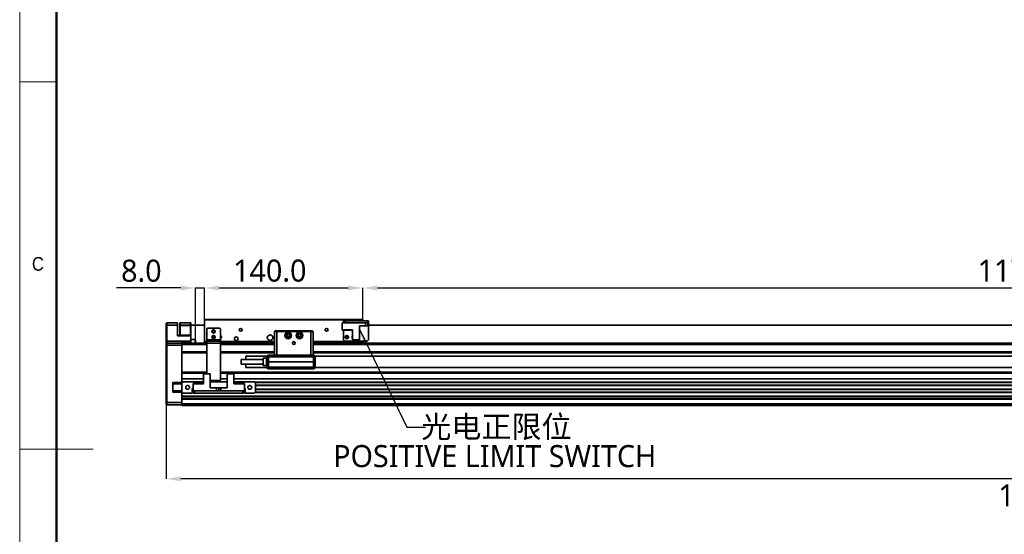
# Model space of a CAD drawing. Header units: millimetres. Extents: x 32 to 2698, y 32 to 1898.
# Tile 2 of 8: x 32 to 904, y 890 to 1345. Entities that reach past the tile are written whole.
import ezdxf

# ---------------------------------------------------------------- set-up
doc = ezdxf.new("R2010")
doc.units = ezdxf.units.MM
doc.header["$LTSCALE"] = 6.5
doc.header["$PDSIZE"] = -1
doc.layers.add('DIMNS', color=7, linetype='Continuous')
doc.styles.add('SLDTEXTSTYLE0', font='GOTHIC.TTF', dxfattribs={"width": 0.913})
doc.styles.add('SLDTEXTSTYLE7', font='MSYH.TTC', dxfattribs={"bigfont": 'bigfont'})
doc.styles.add('SLDTEXTSTYLE9', font='MSYH.TTC')
doc.styles.get("Standard").update_dxf_attribs({"font": 'MSYH.TTC'})
doc.dimstyles.new('SLDDIMSTYLE0', dxfattribs={"dimtxt": 19.5, "dimasz": 13, "dimexe": 0, "dimexo": 0.0625, "dimgap": 4.875, "dimtad": 2, "dimdec": 1, "dimrnd": 1e-09, "dimzin": 4, "dimdsep": 46, "dimtxsty": 'SLDTEXTSTYLE9', "dimsah": 1, "dimcen": 0.09, "dimadec": 0, "dimazin": 1, "dimtfac": 1, "dimtdec": 1, "dimtofl": 0, "dimtmove": 0, "dimatfit": 3, "dimfxl": 0, "dimfrac": 2, "dimtolj": 1, "dimtzin": 12, "dimarcsym": 0})
doc.dimstyles.new('SLDDIMSTYLE1', dxfattribs={"dimtxt": 19.5, "dimasz": 13, "dimexe": 0, "dimexo": 0.0625, "dimgap": 4.875, "dimtad": 2, "dimdec": 1, "dimrnd": 1e-09, "dimzin": 4, "dimdsep": 46, "dimtxsty": 'SLDTEXTSTYLE9', "dimsah": 1, "dimcen": 0.09, "dimadec": 0, "dimazin": 1, "dimtfac": 1, "dimtdec": 1, "dimtmove": 0, "dimatfit": 0, "dimfxl": 0, "dimfrac": 2, "dimtolj": 1, "dimtzin": 12, "dimarcsym": 0})
doc.dimstyles.new('SLDDIMSTYLE2', dxfattribs={"dimtxt": 0.18, "dimasz": 13, "dimexe": 0, "dimexo": 0.0625, "dimgap": 0, "dimtad": 0, "dimtih": 1, "dimtoh": 1, "dimdec": 0, "dimrnd": 1e-09, "dimzin": 0, "dimdsep": 46, "dimtxsty": 'Standard', "dimsah": 1, "dimcen": 0.09, "dimadec": 0, "dimazin": 0, "dimtfac": 13, "dimtdec": 0, "dimtofl": 0, "dimtmove": 0, "dimatfit": 3, "dimfxl": 0, "dimfrac": 2, "dimtolj": 1, "dimtzin": 0, "dimarcsym": 0})

# ---------------------------------------------------------------- blocks, each defined once
blk = doc.blocks.new('_D')
at = {"layer": 'Defpoints', "color": 0}
for p in [(336.08, 1107.87), (196.08, 1079.56), (336.08, 1079.56)]:
    blk.add_point(p, dxfattribs=at)
at = {"layer": 'DIMNS', "color": 0, "lineweight": -2}
for p, q in [((196.08, 1079.62), (196.08, 1107.87)), ((209.08, 1107.87), (323.08, 1107.87)), ((336.08, 1079.62), (336.08, 1107.87))]:
    blk.add_line(p, q, dxfattribs=at)
at = {"layer": 'DIMNS', "color": 0}
for points in [[(209.08, 1110.03), (209.08, 1105.7), (196.08, 1107.87)], [(323.08, 1105.7), (323.08, 1110.03), (336.08, 1107.87)]]:
    blk.add_solid(points, dxfattribs=at)
at = {"layer": 'DIMNS', "color": 0, "insert": (253.79, 1133), "char_height": 19.5, "attachment_point": 2, "style": 'SLDTEXTSTYLE9'}
blk.add_mtext('\\A1;140.0', dxfattribs=at)
blk = doc.blocks.new('_D_1')
at = {"layer": 'Defpoints', "color": 0}
for p in [(196.08, 1107.87), (196.08, 1079.56), (188.08, 1062.06)]:
    blk.add_point(p, dxfattribs=at)
at = {"layer": 'DIMNS', "color": 0, "lineweight": -2}
for p, q in [((175.08, 1107.87), (118.23, 1107.87)), ((188.08, 1062.12), (188.08, 1107.87)), ((188.08, 1107.87), (196.08, 1107.87)), ((196.08, 1079.62), (196.08, 1107.87)), ((209.08, 1107.87), (222.08, 1107.87))]:
    blk.add_line(p, q, dxfattribs=at)
at = {"layer": 'DIMNS', "color": 0}
for points in [[(175.08, 1105.7), (175.08, 1110.03), (188.08, 1107.87)], [(209.08, 1110.03), (209.08, 1105.7), (196.08, 1107.87)]]:
    blk.add_solid(points, dxfattribs=at)
at = {"layer": 'DIMNS', "color": 0, "insert": (140.15, 1132.9), "char_height": 19.5, "attachment_point": 2, "style": 'SLDTEXTSTYLE9'}
blk.add_mtext('\\A1;8.0', dxfattribs=at)
blk = doc.blocks.new('_D_2')
at = {"layer": 'Defpoints', "color": 0}
for p in [(162.08, 1004.86), (1690.08, 1004.86), (162.08, 938.86)]:
    blk.add_point(p, dxfattribs=at)
at = {"layer": 'DIMNS', "color": 0, "lineweight": -2}
for p, q in [((162.08, 1004.8), (162.08, 938.86)), ((1690.08, 1004.8), (1690.08, 938.86)), ((1677.08, 938.86), (175.08, 938.86))]:
    blk.add_line(p, q, dxfattribs=at)
at = {"layer": 'DIMNS', "color": 0}
for points in [[(175.08, 941.03), (175.08, 936.7), (162.08, 938.86)], [(1677.08, 936.7), (1677.08, 941.03), (1690.08, 938.86)]]:
    blk.add_solid(points, dxfattribs=at)
at = {"layer": 'DIMNS', "color": 0, "insert": (938.05, 933.99), "char_height": 19.5, "attachment_point": 2, "style": 'SLDTEXTSTYLE9'}
blk.add_mtext('\\A1;1528.0', dxfattribs=at)
blk = doc.blocks.new('_D_3')
at = {"layer": 'Defpoints', "color": 0}
for p in [(1506.08, 1107.87), (336.08, 1079.56), (1506.08, 1060.06)]:
    blk.add_point(p, dxfattribs=at)
at = {"layer": 'DIMNS', "color": 0, "lineweight": -2}
for p, q in [((336.08, 1079.62), (336.08, 1107.87)), ((349.08, 1107.87), (1493.08, 1107.87)), ((1506.08, 1060.12), (1506.08, 1107.87))]:
    blk.add_line(p, q, dxfattribs=at)
at = {"layer": 'DIMNS', "color": 0}
for points in [[(349.08, 1110.03), (349.08, 1105.7), (336.08, 1107.87)], [(1493.08, 1105.7), (1493.08, 1110.03), (1506.08, 1107.87)]]:
    blk.add_solid(points, dxfattribs=at)
at = {"layer": 'DIMNS', "color": 0, "insert": (919.83, 1133), "char_height": 19.5, "attachment_point": 2, "style": 'SLDTEXTSTYLE9'}
blk.add_mtext('\\A1;1170.0', dxfattribs=at)
blk = doc.blocks.new('SW_NOTE_0_3')
at = {"layer": 'DIMNS', "color": 0, "char_height": 19.5, "attachment_point": 2}
for s, insert, style in [('光电正限位', (62.86, 10.21), 'SLDTEXTSTYLE7'), ('POSITIVE LIMIT SWITCH', (61.4, -15.79), 'SLDTEXTSTYLE9')]:
    blk.add_mtext(s, dxfattribs=dict(at, insert=insert, style=style))

msp = doc.modelspace()

# ---------------------------------------------------------------- linework, layer by layer
at = {"color": 7, "linetype": 'Continuous', "lineweight": 18}
for p, q in [((32.5, 1898), (32.5, 32.5)), ((65, 1865.5), (65, 65)), ((32.5, 1290.25), (65, 1290.25)), ((32.5, 965.25), (97.5, 965.25))]:
    msp.add_line(p, q, dxfattribs=at)
at = {"color": 7, "linetype": 'Continuous', "lineweight": 50}
msp.add_line((65, 1865.5), (65, 65), dxfattribs=at)
at = {"color": 7, "linetype": 'Continuous', "lineweight": 35}
for p, q in [((162.0782914, 1076.3618514), (162.5783743, 1076.8618486)), ((162.0782914, 1074.8618483), (162.0782914, 1076.3618514)), ((162.0782914, 1074.8618483), (162.5783743, 1074.8618483)), ((162.0782914, 1060.8618497), (162.0782914, 1074.8618483)), ((162.5783743, 1076.8618486), (162.5783743, 1074.8618483)), ((162.5783743, 1076.8618486), (172.0782818, 1076.8618486)), ((162.5783743, 1074.8618483), (162.5783743, 1060.8618497)), ((172.0782818, 1074.8618483), (162.5783743, 1074.8618483)), ((172.0782818, 1076.8618486), (172.0782818, 1074.8618483)), ((172.0782818, 1074.8618483), (172.0782818, 1065.5618511)), ((174.0783753, 1075.0618517), (174.0783753, 1077.0618483)), ((174.0783753, 1077.0618483), (174.578339, 1077.0618483)), ((174.0783753, 1075.0618517), (196.0783305, 1075.0618517)), ((174.0783753, 1074.8618483), (174.0783753, 1075.0618517)), ((174.0783753, 1074.8618483), (196.0783305, 1074.8618483)), ((174.3783058, 1074.8618483), (174.0783753, 1074.5618507)), ((174.3783058, 1074.5618507), (174.0783753, 1074.5618507)), ((174.0783753, 1066.1618501), (174.0783753, 1074.5618507)), ((174.3783058, 1074.8618483), (174.3783058, 1074.5618507)), ((174.3783058, 1074.5618507), (174.3783058, 1066.1618501)), ((183.778316, 1074.5618507), (174.3783058, 1074.5618507)), ((174.578339, 1077.0618483), (174.578339, 1075.0618517)), ((174.578339, 1077.0618483), (183.5782828, 1077.0618483)), ((174.578339, 1075.0618517), (183.5782828, 1075.0618517)), ((183.5782828, 1075.0618517), (183.5782828, 1077.0618483)), ((183.5782828, 1077.0618483), (184.0783657, 1077.0618483)), ((183.778316, 1074.8618483), (183.778316, 1074.5618507)), ((184.0783657, 1074.5618507), (183.778316, 1074.8618483)), ((183.778316, 1066.1618501), (183.778316, 1074.5618507)), ((184.0783657, 1074.5618507), (183.778316, 1074.5618507)), ((184.0783657, 1077.0618483), (184.0783657, 1075.0618517)), ((184.0783657, 1074.5618507), (184.0783657, 1066.1618501)), ((196.0783305, 1079.5618496), (196.378261, 1079.861851)), ((336.0783161, 1079.5618496), (196.0783305, 1079.5618496)), ((196.0783305, 1079.5618496), (196.0783305, 1060.3618506)), ((196.378261, 1079.861851), (335.7782664, 1079.861851)), ((199.0783514, 1072.3618507), (209.0783419, 1072.3618507)), ((317.8782763, 1076.8618486), (317.8782763, 1070.8618514)), ((317.8782763, 1076.8618486), (338.5783734, 1076.8618486)), ((319.0783562, 1076.8618486), (319.0783562, 1078.861849)), ((319.0783562, 1078.861849), (320.0782837, 1078.861849)), ((320.0782837, 1078.861849), (320.0782837, 1076.8618486)), ((320.0782837, 1078.861849), (340.0782646, 1078.861849)), ((320.0782837, 1076.8618486), (340.0782646, 1076.8618486)), ((333.0782952, 1074.361851), (338.5783734, 1074.361851)), ((333.0782952, 1061.9618497), (333.0782952, 1074.361851)), ((335.7782664, 1079.861851), (336.0783161, 1079.5618496)), ((336.0783161, 1079.5618496), (336.0783161, 1078.861849)), ((338.5783734, 1074.361851), (338.5783734, 1076.8618486)), ((338.5783734, 1074.361851), (340.5783476, 1074.361851)), ((340.0782646, 1076.8618486), (340.0782646, 1078.861849)), ((340.0782646, 1078.861849), (341.0783114, 1078.861849)), ((341.0783114, 1076.8618486), (340.0782646, 1076.8618486)), ((340.5783476, 1074.361851), (340.5783476, 1076.8618486)), ((341.0783114, 1078.861849), (341.0783114, 1076.8618486)), ((341.0783114, 1075.8618503), (341.0783114, 1076.8618486)), ((341.0783114, 1061.8618518), (341.0783114, 1075.8618503)), ((341.0783114, 1075.0618517), (1516.0783233, 1075.0618517)), ((341.0783114, 1074.8618483), (1516.0783233, 1074.8618483)), ((172.0782818, 1065.8618487), (184.0783657, 1065.8618487)), ((184.0783657, 1065.5618511), (172.0782818, 1065.5618511)), ((174.0783753, 1066.1618501), (174.3783058, 1065.8618487)), ((174.3783058, 1066.1618501), (174.0783753, 1066.1618501)), ((174.3783058, 1066.1618501), (174.3783058, 1065.8618487)), ((174.3783058, 1066.1618501), (183.778316, 1066.1618501)), ((183.778316, 1065.8618487), (174.3783058, 1065.8618487)), ((184.0783657, 1066.1618501), (183.778316, 1066.1618501)), ((183.778316, 1066.1618501), (183.778316, 1065.8618487)), ((184.0783657, 1066.1618501), (183.778316, 1065.8618487)), ((184.0783657, 1065.8618487), (184.0783657, 1065.5618511)), ((184.0783657, 1065.5618511), (184.0783657, 1060.8618497)), ((198.0783047, 1061.8618518), (198.0783047, 1071.3618487)), ((210.0782694, 1061.8618518), (210.0782694, 1071.3618487)), ((258.5783305, 1069.8618494), (258.0783667, 1069.3618483)), ((258.0783667, 1048.3618505), (258.0783667, 1069.3618483)), ((260.0783409, 1069.3618483), (258.0783667, 1069.3618483)), ((258.5783305, 1069.8618494), (260.2854075, 1069.8618494)), ((260.2854075, 1069.8618494), (260.0783409, 1069.3618483)), ((290.0783123, 1069.3618483), (260.0783409, 1069.3618483)), ((260.0783409, 1069.3618483), (260.0783409, 1048.3618505)), ((260.2854075, 1069.8618494), (289.8712458, 1069.8618494)), ((289.8712458, 1069.8618494), (291.5783228, 1069.8618494)), ((289.8712458, 1069.8618494), (290.0783123, 1069.3618483)), ((292.0782866, 1069.3618483), (290.0783123, 1069.3618483)), ((290.0783123, 1048.3618505), (290.0783123, 1069.3618483)), ((291.5783228, 1069.8618494), (292.0782866, 1069.3618483)), ((292.0782866, 1069.3618483), (292.0782866, 1048.3618505)), ((317.8782763, 1070.8618514), (327.0783724, 1070.8618514)), ((317.8782763, 1070.8618514), (317.8782763, 1070.3618504)), ((325.6782593, 1070.3618504), (317.8782763, 1070.3618504)), ((319.0783562, 1061.8618518), (319.0783562, 1070.3618504)), ((325.6782593, 1070.3618504), (326.1783423, 1070.8618514)), ((327.0783724, 1070.8618514), (327.0783724, 1061.9618497)), ((162.5783743, 1060.8618497), (162.0782914, 1060.8618497)), ((162.0782914, 1058.3618503), (162.0782914, 1060.8618497)), ((162.5783743, 1058.8618494), (162.0782914, 1058.3618503)), ((162.0782914, 1057.3618501), (162.0782914, 1058.3618503)), ((162.5783743, 1057.3618501), (162.0782914, 1057.3618501)), ((162.0782914, 1006.5689567), (162.0782914, 1057.3618501)), ((162.5783743, 1060.8618497), (162.5783743, 1058.8618494)), ((176.0783495, 1060.8618497), (162.5783743, 1060.8618497)), ((162.5783743, 1058.8618494), (162.5783743, 1057.3618501)), ((162.5783743, 1058.8618494), (176.0783495, 1058.8618494)), ((176.0783495, 1057.3618501), (162.5783743, 1057.3618501)), ((162.5783743, 1057.3618501), (162.5783743, 1006.3618492)), ((176.0783495, 1060.8618497), (176.0783495, 1058.8618494)), ((176.0783495, 1060.8618497), (184.0783657, 1060.8618497)), ((184.0783657, 1059.8618496), (176.0783495, 1059.8618496)), ((176.0783495, 1058.8618494), (198.0783047, 1058.8618494)), ((176.0783495, 1057.8618493), (176.0783495, 1058.8618494)), ((176.0783495, 1051.3618491), (176.0783495, 1057.8618493)), ((176.0783495, 1027.4861141), (176.0783495, 1057.3618501)), ((187.7782645, 1062.3618491), (184.0783657, 1062.3618491)), ((184.0783657, 1060.8618497), (184.0783657, 1059.8618496)), ((184.0783657, 1059.8618496), (184.0783657, 1058.8618494)), ((188.0783142, 1062.0618514), (187.7782645, 1062.3618491)), ((187.7782645, 1058.8618494), (187.7782645, 1062.3618491)), ((188.0783142, 1062.0618514), (188.0783142, 1058.8618494)), ((196.0783305, 1060.3618506), (198.0783047, 1060.3618506)), ((196.0783305, 1059.8618496), (196.0783305, 1060.3618506)), ((198.0783047, 1059.8618496), (196.0783305, 1059.8618496)), ((196.0783305, 1058.8618494), (196.0783305, 1059.8618496)), ((198.0783047, 1061.8618518), (210.0782694, 1061.8618518)), ((198.0783047, 1060.8618497), (198.0783047, 1061.8618518)), ((198.0783047, 1058.8618494), (198.0783047, 1060.8618497)), ((198.0783047, 1060.8618497), (210.0782694, 1060.8618497)), ((198.0783047, 1058.8618494), (210.0782694, 1058.8618494)), ((198.0783047, 1031.7618501), (198.0783047, 1058.8618494)), ((210.0782694, 1060.8618497), (210.0782694, 1061.8618518)), ((210.0782694, 1058.8618494), (210.0782694, 1060.8618497)), ((210.0782694, 1060.3618506), (258.0783667, 1060.3618506)), ((258.0783667, 1059.8618496), (210.0782694, 1059.8618496)), ((210.0782694, 1058.8618494), (258.0783667, 1058.8618494)), ((210.0782694, 1026.3618499), (210.0782694, 1058.8618494)), ((292.0782866, 1060.3618506), (336.0783161, 1060.3618506)), ((336.0783161, 1059.8618496), (292.0782866, 1059.8618496)), ((292.0782866, 1058.8618494), (1578.0783297, 1058.8618494)), ((319.0783562, 1061.8618518), (320.0782837, 1060.8618497)), ((320.0782837, 1060.8618497), (340.0782646, 1060.8618497)), ((327.0783724, 1061.9618497), (333.0782952, 1061.9618497)), ((336.0783161, 1060.8618497), (336.0783161, 1060.3618506)), ((336.0783161, 1060.3618506), (336.0783161, 1059.8618496)), ((336.0783161, 1058.8618494), (336.0783161, 1059.8618496)), ((340.0782646, 1060.8618497), (341.0783114, 1061.8618518)), ((176.0783495, 1051.3618491), (198.0783047, 1051.3618491)), ((176.0783495, 1050.3618508), (198.0783047, 1050.3618508)), ((176.0783495, 1033.3618499), (176.0783495, 1050.3618508)), ((210.0782694, 1051.3618491), (258.0783667, 1051.3618491)), ((210.0782694, 1050.3618508), (258.0783667, 1050.3618508)), ((232.5783076, 1047.3618503), (232.5783076, 1044.4118498)), ((251.1641087, 1047.3618503), (232.5783076, 1047.3618503)), ((251.0283293, 1045.6118496), (248.078257, 1045.6118496)), ((248.078257, 1045.6118496), (248.078257, 1039.1118504)), ((251.0283293, 1039.1118504), (251.0283293, 1045.6118496)), ((252.5782885, 1046.8618493), (251.078278, 1046.8618493)), ((251.078278, 1042.3618504), (251.078278, 1046.8618493)), ((252.5782885, 1048.3618505), (259.8783078, 1048.3618505)), ((252.5782885, 1048.3618505), (252.5782885, 1046.8618493)), ((252.5782885, 1042.3618504), (252.5782885, 1046.8618493)), ((252.5782885, 1046.8618493), (292.5783696, 1046.8618493)), ((260.0783409, 1048.3618505), (259.8783078, 1048.3618505)), ((260.0783409, 1048.3618505), (290.0783123, 1048.3618505)), ((290.2783455, 1048.3618505), (290.0783123, 1048.3618505)), ((290.2783455, 1048.3618505), (292.5783696, 1048.3618505)), ((292.0782866, 1051.3618491), (1578.0783297, 1051.3618491)), ((292.0782866, 1050.3618508), (1578.0783297, 1050.3618508)), ((292.5783696, 1046.8618493), (292.5783696, 1048.3618505)), ((292.5783696, 1046.8618493), (292.5783696, 1042.3618504)), ((294.0782608, 1046.8618493), (292.5783696, 1046.8618493)), ((1571.1641015, 1047.3618503), (293.9925494, 1047.3618503)), ((294.0782608, 1042.3618504), (294.0782608, 1046.8618493)), ((248.078257, 1044.4118498), (228.5783591, 1044.4118498)), ((228.5783591, 1040.3118502), (228.5783591, 1044.4118498)), ((228.5783591, 1040.3118502), (248.078257, 1040.3118502)), ((232.5783076, 1040.3118502), (232.5783076, 1037.3618501)), ((232.5783076, 1037.3618501), (251.1641087, 1037.3618501)), ((248.078257, 1039.1118504), (251.0283293, 1039.1118504)), ((251.078278, 1045.1868498), (251.0283293, 1045.1868498)), ((251.0283293, 1039.5368501), (251.078278, 1039.5368501)), ((251.078278, 1042.3618504), (251.078278, 1037.8618502)), ((251.078278, 1037.8618502), (252.5782885, 1037.8618502)), ((292.5783696, 1042.3618504), (252.5782885, 1042.3618504)), ((252.5782885, 1037.8618502), (252.5782885, 1042.3618504)), ((292.5783696, 1037.8618502), (252.5782885, 1037.8618502)), ((252.5782885, 1037.8618502), (252.5782885, 1036.3618499)), ((292.5783696, 1042.3618504), (292.5783696, 1037.8618502)), ((292.5783696, 1037.8618502), (294.0782608, 1037.8618502)), ((292.5783696, 1036.3618499), (292.5783696, 1037.8618502)), ((293.9925494, 1037.3618501), (1571.1641015, 1037.3618501)), ((294.0782608, 1042.3618504), (294.0782608, 1037.8618502)), ((176.0783495, 1033.3618499), (198.0783047, 1033.3618499)), ((176.0783495, 1032.36185), (198.0783047, 1032.36185)), ((176.0783495, 1027.4861141), (176.0783495, 1032.36185)), ((195.0782837, 1031.7618501), (195.0782837, 1022.86185)), ((201.0783257, 1031.7618501), (195.0782837, 1031.7618501)), ((201.0783257, 1031.7618501), (201.0783257, 1019.3618504)), ((210.0782694, 1033.3618499), (1642.0783104, 1033.3618499)), ((210.0782694, 1032.36185), (1642.0783104, 1032.36185)), ((216.0783114, 1031.7618501), (216.0783114, 1019.3618504)), ((222.0783533, 1031.7618501), (216.0783114, 1031.7618501)), ((222.0783533, 1022.86185), (222.0783533, 1031.7618501)), ((292.5783696, 1036.3618499), (252.5782885, 1036.3618499)), ((168.0783333, 1024.1618502), (176.0783495, 1024.1618502)), ((168.0783333, 1024.1618502), (168.0783333, 1015.5618503)), ((176.0783495, 1023.8618502), (168.0783333, 1023.8618502)), ((176.0783495, 1022.86185), (168.0783333, 1022.86185)), ((176.0783495, 1027.2739821), (176.0783495, 1027.4861141)), ((176.0783495, 1024.4497178), (176.0783495, 1027.2739821)), ((177.078277, 1024.8618499), (176.0783495, 1023.8618502)), ((176.0783495, 1024.2375858), (176.0783495, 1024.4497178)), ((176.0783495, 1023.8618502), (176.0783495, 1024.2375858)), ((176.0783495, 1023.8618502), (176.0783495, 1015.8618498)), ((195.0782837, 1024.8618499), (177.078277, 1024.8618499)), ((185.8783068, 1023.3618501), (193.6782898, 1023.3618501)), ((185.8783068, 1023.3618501), (185.8783068, 1022.86185)), ((185.8783068, 1022.86185), (185.8783068, 1016.86185)), ((195.0782837, 1022.86185), (185.8783068, 1022.86185)), ((194.1783728, 1022.86185), (193.6782898, 1023.3618501)), ((201.0783257, 1025.8618501), (209.5783057, 1025.8618501)), ((216.0783114, 1024.8618499), (201.0783257, 1024.8618499)), ((209.5783057, 1025.8618501), (210.0782694, 1026.3618499)), ((240.07836, 1024.8618499), (222.0783533, 1024.8618499)), ((231.2783303, 1022.86185), (222.0783533, 1022.86185)), ((223.4783472, 1023.3618501), (222.9782643, 1022.86185)), ((223.4783472, 1023.3618501), (231.2783303, 1023.3618501)), ((231.2783303, 1022.86185), (231.2783303, 1023.3618501)), ((231.2783303, 1016.86185), (231.2783303, 1022.86185)), ((241.0782875, 1023.8618502), (240.07836, 1024.8618499)), ((241.0782875, 1015.8618498), (241.0782875, 1023.8618502)), ((241.0782875, 1021.5618504), (1611.0783221, 1021.5618504)), ((168.0783333, 1016.86185), (176.0783495, 1016.86185)), ((168.0783333, 1015.8618498), (176.0783495, 1015.8618498)), ((176.0783495, 1015.5618503), (168.0783333, 1015.5618503)), ((176.0783495, 1015.4861142), (176.0783495, 1015.8618498)), ((176.0783495, 1015.8618498), (177.078277, 1014.8618497)), ((176.0783495, 1015.2739822), (176.0783495, 1015.4861142)), ((176.0783495, 1012.3618502), (176.0783495, 1015.2739822)), ((176.0783495, 1006.3618492), (176.0783495, 1012.3618502)), ((176.0783495, 1011.9497176), (1676.0783197, 1011.9497176)), ((176.0783495, 1011.7375865), (1676.0783197, 1011.7375865)), ((177.078277, 1014.8618497), (185.0782933, 1014.8618497)), ((185.8783068, 1018.8618503), (185.0782933, 1018.8618503)), ((185.0782933, 1018.8618503), (185.0782933, 1014.8618497)), ((185.0782933, 1018.1618496), (185.8783068, 1018.1618496)), ((186.9783701, 1016.86185), (185.8783068, 1016.86185)), ((186.07834, 1014.8618497), (186.07834, 1016.86185)), ((187.0782675, 1014.8618497), (186.07834, 1014.8618497)), ((186.9783701, 1016.86185), (187.0782675, 1016.86185)), ((187.0782675, 1016.86185), (187.0782675, 1014.8618497)), ((230.0783696, 1016.86185), (187.0782675, 1016.86185)), ((230.0783696, 1014.8618497), (187.0782675, 1014.8618497)), ((206.5782847, 1019.3618504), (201.0783257, 1019.3618504)), ((206.5782847, 1016.86185), (206.5782847, 1019.3618504)), ((208.5782589, 1019.3618504), (206.5782847, 1019.3618504)), ((208.5782589, 1016.86185), (208.5782589, 1019.3618504)), ((210.5783524, 1019.3618504), (208.5782589, 1019.3618504)), ((210.5783524, 1019.3618504), (210.5783524, 1016.86185)), ((216.0783114, 1019.3618504), (210.5783524, 1019.3618504)), ((230.0783696, 1014.8618497), (230.0783696, 1016.86185)), ((230.0783696, 1016.86185), (230.1782669, 1016.86185)), ((231.0782971, 1014.8618497), (230.0783696, 1014.8618497)), ((231.2783303, 1016.86185), (230.1782669, 1016.86185)), ((231.0782971, 1016.86185), (231.0782971, 1014.8618497)), ((232.0783438, 1018.8618503), (231.2783303, 1018.8618503)), ((231.2783303, 1018.1618496), (232.0783438, 1018.1618496)), ((232.0783438, 1014.8618497), (232.0783438, 1018.8618503)), ((232.0783438, 1014.8618497), (240.07836, 1014.8618497)), ((240.07836, 1014.8618497), (241.0782875, 1015.8618498)), ((241.0782875, 1018.1618496), (1611.0783221, 1018.1618496)), ((162.0782914, 1004.8618499), (162.0782914, 1006.5689567)), ((162.5783743, 1006.3618492), (162.0782914, 1006.5689567)), ((162.5783743, 1004.3618507), (162.0782914, 1004.8618499)), ((162.5783743, 1006.3618492), (162.5783743, 1004.3618507)), ((162.5783743, 1006.3618492), (176.0783495, 1006.3618492)), ((176.0783495, 1004.3618507), (162.5783743, 1004.3618507)), ((176.0783495, 1009.9861133), (1676.0783197, 1009.9861133)), ((176.0783495, 1009.7739823), (1676.0783197, 1009.7739823)), ((176.0783495, 1009.3618497), (1676.0783197, 1009.3618497)), ((176.0783495, 1009.3618497), (176.0783495, 1005.3618509)), ((1676.0783197, 1005.3618509), (176.0783495, 1005.3618509)), ((176.0783495, 1003.8618497), (176.0783495, 1005.3618509)), ((176.0783495, 1003.8618497), (1676.0783197, 1003.8618497))]:
    msp.add_line(p, q, dxfattribs=at)
at = {"color": 8, "linetype": 'Continuous', "lineweight": 35}
for p, q in [((340.5783476, 1075.8618503), (341.0783114, 1075.8618503)), ((176.0783495, 1057.8618493), (198.0783047, 1057.8618493)), ((210.0782694, 1057.8618493), (258.0783667, 1057.8618493)), ((292.0782866, 1057.8618493), (1578.0783297, 1057.8618493)), ((176.0783495, 1027.4861141), (195.0782837, 1027.4861141)), ((176.0783495, 1027.2739821), (195.0782837, 1027.2739821)), ((176.0783495, 1024.4497178), (176.6661705, 1024.4497178)), ((176.0783495, 1024.2375858), (176.4540972, 1024.2375858)), ((210.0782694, 1027.4861141), (216.0783114, 1027.4861141)), ((210.0782694, 1027.2739821), (216.0783114, 1027.2739821)), ((222.0783533, 1027.4861141), (1630.0783159, 1027.4861141)), ((222.0783533, 1027.2739821), (1630.0783159, 1027.2739821)), ((240.4904665, 1024.4497178), (1611.6661878, 1024.4497178)), ((240.7025399, 1024.2375858), (1611.4540549, 1024.2375858)), ((241.0782875, 1021.8618499), (1611.0783221, 1021.8618499)), ((176.0783495, 1015.4861142), (176.4540972, 1015.4861142)), ((176.0783495, 1015.2739822), (176.6661705, 1015.2739822)), ((185.0782933, 1017.8618501), (185.8783068, 1017.8618501)), ((185.0782933, 1015.4861142), (186.07834, 1015.4861142)), ((185.0782933, 1015.2739822), (186.07834, 1015.2739822)), ((231.0782971, 1015.4861142), (232.0783438, 1015.4861142)), ((231.0782971, 1015.2739822), (232.0783438, 1015.2739822)), ((231.2783303, 1017.8618501), (232.0783438, 1017.8618501)), ((240.4904665, 1015.2739822), (1611.6661878, 1015.2739822)), ((240.7025399, 1015.4861142), (1611.4540549, 1015.4861142)), ((241.0782875, 1017.8618501), (1611.0783221, 1017.8618501))]:
    msp.add_line(p, q, dxfattribs=at)
at = {"color": 7, "linetype": 'Continuous', "lineweight": 35, "flags": 128}
msp.add_lwpolyline([(327.0783724, 1064.5868495), (327.0533385, 1064.3618494), (327.0783724, 1064.1368493)], dxfattribs=at)
at = {"color": 7, "linetype": 'Continuous', "lineweight": 35}
for centre, radius in [((228.0783161, 1070.86185), 1.25), ((304.0783161, 1070.86185), 1.25), ((204.0783161, 1069.36185), 1.45), ((204.0783161, 1064.36185), 1.45), ((204.0783161, 1069.36185), 1.025), ((204.0783161, 1064.36185), 1.025), ((224.0783161, 1062.86185), 1.65), ((254.0783161, 1063.86185), 2.5), ((270.0783161, 1065.86185), 2.95), ((270.0783161, 1065.86185), 1.7), ((270.0783161, 1065.86185), 1.25), ((280.0783161, 1065.86185), 2.95), ((280.0783161, 1065.86185), 1.7), ((280.0783161, 1065.86185), 1.25), ((322.0783161, 1064.36185), 1.5), ((322.0783161, 1064.36185), 1.025), ((275.0783161, 1059.11185), 1.25), ((181.0783161, 1019.86185), 1.7), ((236.0783161, 1019.86185), 1.7)]:
    msp.add_circle(centre, radius, dxfattribs=at)
for centre, radius, start, end in [((199.0783161, 1071.36185), 1, 90, 180), ((209.0783161, 1071.36185), 1, 0, 90), ((210.0783161, 1064.36185), 1.025, 270, 90), ((328.0783161, 1064.36185), 1.5, 131.8103148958, 228.1896851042), ((252.5783161, 1046.86185), 1.5, 90, 180), ((292.5783161, 1046.86185), 1.5, 0, 90), ((252.5783161, 1037.86185), 1.5, 180, 270), ((292.5783161, 1037.86185), 1.5, 270, 0)]:
    msp.add_arc(centre, radius, start, end, dxfattribs=at)
for points, knots in [([(252.5782885, 1042.3618504), (252.3817424, 1042.3618504), (251.9886452, 1042.3618504), (251.492862, 1042.3618504), (251.1459383, 1042.3618504), (251.1008312, 1042.3618504), (251.078278, 1042.3618504)], [0, 0, 0, 0, 0.2499888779, 0.4999839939, 0.7499967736, 1, 1, 1, 1]), ([(251.078278, 1042.3618504), (251.1008312, 1042.3618504), (251.1459383, 1042.3618504), (251.492862, 1042.3618504), (251.9886452, 1042.3618504), (252.3817424, 1042.3618504), (252.5782885, 1042.3618504)], [0, 0, 0, 0, 0.2500032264, 0.5000160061, 0.7500111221, 1, 1, 1, 1]), ([(294.0782608, 1042.3618504), (294.0557568, 1042.3618504), (294.0107468, 1042.3618504), (293.6637876, 1042.3618504), (293.168015, 1042.3618504), (292.7749164, 1042.3618504), (292.5783696, 1042.3618504)], [0, 0, 0, 0, 0.2499957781, 0.5000110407, 0.7500086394, 1, 1, 1, 1]), ([(292.5783696, 1042.3618504), (292.7749164, 1042.3618504), (293.168015, 1042.3618504), (293.6637876, 1042.3618504), (294.0107468, 1042.3618504), (294.0557568, 1042.3618504), (294.0782608, 1042.3618504)], [0, 0, 0, 0, 0.2499913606, 0.4999889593, 0.7500042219, 1, 1, 1, 1])]:
    msp.add_open_spline(points, degree=3, knots=knots, dxfattribs=at)

# ---------------------------------------------------------------- block references
at = {"layer": 'DIMNS', "color": 7}
msp.add_blockref('SW_NOTE_0_3', (391.4501714, 984.5446521), dxfattribs=at)

# ---------------------------------------------------------------- texts
at = {"color": 7, "linetype": 'Continuous', "lineweight": 0, "insert": (43.3333333, 1135.2009929), "char_height": 12.0385417, "attachment_point": 1, "style": 'SLDTEXTSTYLE0'}
msp.add_mtext('C', dxfattribs=at)

# ---------------------------------------------------------------- dimensions: what is measured, and where the dimension line sits
at = {"layer": 'DIMNS', "color": 7}
for base, p1, p2, dimstyle, picture, middle in [((196.0783161, 1107.8670868), (188.0783161, 1062.06185), (196.0783161, 1079.56185), 'SLDDIMSTYLE1', '_D_1', (140.1518313, 1107.8670868)), ((162.0783161, 938.86185), (1690.0783161, 1004.86185), (162.0783161, 1004.86185), 'SLDDIMSTYLE0', '_D_2', (938.0464194, 938.86185))]:
    dim = msp.add_linear_dim(base=base, p1=p1, p2=p2, dimstyle=dimstyle, dxfattribs=at)
    dim.commit()
    dim.dimension.update_dxf_attribs({"geometry": picture, "text_midpoint": middle, "dimtype": 160})
at = {"layer": 'DIMNS'}
for base, p1, p2, picture, middle in [((336.0783161, 1107.8670868), (196.0783161, 1079.56185), (336.0783161, 1079.56185), '_D', (253.7898857, 1107.8670868)), ((1506.0783161, 1107.8670868), (336.0783161, 1079.56185), (1506.0783161, 1060.06185), '_D_3', (919.8316702, 1107.8670868))]:
    dim = msp.add_linear_dim(base=base, p1=p1, p2=p2, angle=0, dimstyle='SLDDIMSTYLE0', dxfattribs=at)
    dim.commit()
    dim.dimension.update_dxf_attribs({"geometry": picture, "text_midpoint": middle, "dimtype": 160})

# ---------------------------------------------------------------- leaders
at = {"layer": 'DIMNS', "color": 7}
msp.add_leader([(333.0783162, 1071.2932929), (374.9551398, 984.5446521), (391.4501714, 984.5446521)], dimstyle='SLDDIMSTYLE2', dxfattribs=at)

doc.saveas('drawing.dxf')
